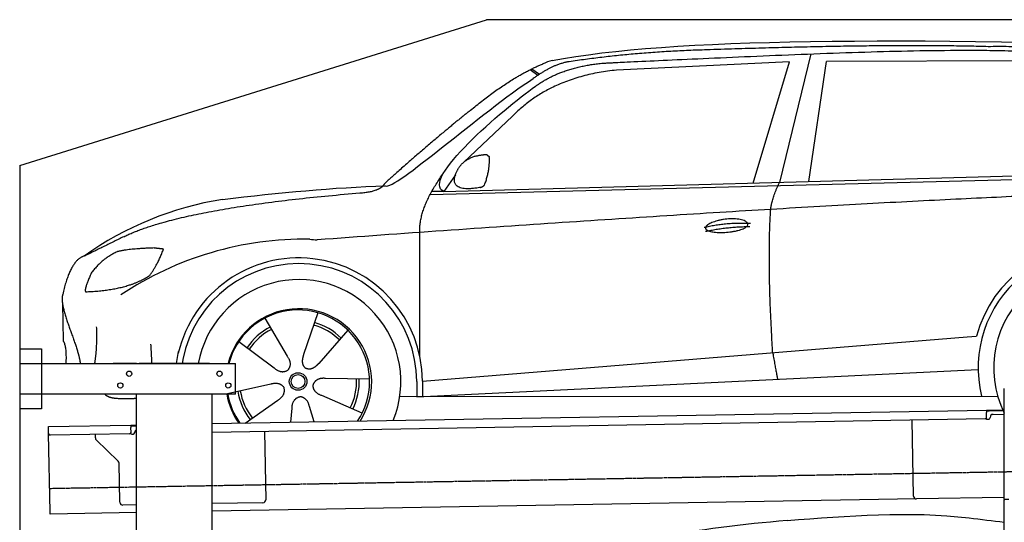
# Model space of a CAD drawing. Header units: millimetres. Extents: x 1073 to 6773, y 6241 to 11366.
# Tile 3 of 4: x 1073 to 4448, y 9644 to 11366. Entities that reach past the tile are written whole.
import ezdxf

# ---------------------------------------------------------------- set-up
doc = ezdxf.new("R2010")
doc.units = ezdxf.units.MM
doc.linetypes.add('GEN3', pattern=[6.25, 5, -1.25])
doc.layers.get('0').update_dxf_attribs({"lineweight": 25})
doc.layers.add('3', color=6, linetype='GEN3', lineweight=25)
doc.layers.add('Car', color=10, linetype='Continuous')

msp = doc.modelspace()

# ---------------------------------------------------------------- linework, layer by layer
for p, q in [((1072.8, 10865.9), (2672.8, 11365.9)), ((5822.8, 11365.9), (2672.8, 11365.9)), ((1072.8, 10865.9), (1072.8, 6415.9)), ((1072.8, 10238), (1147.8, 10238)), ((1147.8, 10238), (1147.8, 10033)), ((1072.8, 10188), (1812.8, 10188)), ((1472.8, 10188), (1392.8, 10188)), ((1472.8, 10188), (1482.8, 10188)), ((1722.8, 10188), (1482.8, 10188)), ((1722.8, 10188), (1732.8, 10188)), ((1732.8, 10188), (1812.8, 10188)), ((1812.8, 10083), (1812.8, 10188)), ((4447.6, 9722.5), (4447.6, 10102.5)), ((4447.6, 9722.5), (4447.6, 10102.5)), ((1812.8, 10083), (1072.8, 10083)), ((1472.8, 8708), (1472.8, 10083)), ((1732.8, 8027.8), (1732.8, 10083)), ((1147.8, 10033), (1072.8, 10033)), ((1732.8, 9982.1), (4386.1, 10028.4)), ((4386.1, 10028.4), (4396.1, 10028.6)), ((4386.1, 10028.4), (4386.2, 10020.4)), ((4396.2, 10024.6), (4386.2, 10024.4)), ((4396.1, 10028.6), (4445.9, 10029.4)), ((4447.6, 10025.5), (4396.2, 10024.6)), ((4381.6, 9998.3), (1732.8, 9952.1)), ((4136.2, 9734), (4131.7, 9993.9)), ((4386.5, 10003.4), (4386.2, 10020.4)), ((4389.1, 9997.4), (4394.1, 9997.5)), ((4399, 10002.6), (4399, 10003.6)), ((4408.8, 10013.8), (4447.6, 10014.5)), ((1171.6, 9972.3), (1454, 9977.2)), ((1171.7, 9964.3), (1171.6, 9972.3)), ((1172, 9947.3), (1171.7, 9964.3)), ((1454, 9977.2), (1464, 9977.4)), ((1454, 9977.2), (1454.2, 9969.2)), ((1464.1, 9973.4), (1454.1, 9973.2)), ((1454.5, 9952.2), (1454.2, 9969.2)), ((1464, 9977.4), (1472.8, 9977.5)), ((1472.8, 9973.5), (1464.1, 9973.4)), ((1176.7, 9680.3), (1172, 9947.3)), ((1449.6, 9947.1), (1177.1, 9942.4)), ((1332.3, 9933.2), (1332.1, 9945.1)), ((1410.8, 9853.4), (1335.3, 9926.2)), ((1457.1, 9946.3), (1462.1, 9946.3)), ((1467, 9951.4), (1467, 9952.4)), ((1912, 9955.2), (1916.1, 9721.2)), ((1416.1, 9712.5), (1413.8, 9846.3)), ((4146.4, 9724.2), (1732.8, 9682)), ((4447.6, 9729.4), (4146.4, 9724.2)), ((4447.6, 9722.5), (4447.6, 9719.5)), ((4463.6, 9722.5), (4447.6, 9722.5)), ((4447.6, 8097.5), (4447.6, 9719.5)), ((1472.8, 9703.5), (1426.3, 9702.7)), ((1906.2, 9711.1), (1732.8, 9708)), ((1176.8, 9672.3), (1176.7, 9680.3)), ((1472.8, 9677.5), (1176.8, 9672.3))]:
    msp.add_line(p, q)
for centre in [(1447.8, 10153), (1757.8, 10153), (1417.8, 10113), (1787.8, 10113)]:
    msp.add_circle(centre, 9)
for centre, radius, start, end in [((4381.5, 10003.3), 5, 271, 1), ((4389, 10002.4), 5, 214.2367, 271), ((4394, 10002.5), 5, 271, 1), ((4409, 10003.8), 10, 91, 181), ((1477, 9952.6), 10, 114.7874, 181), ((1177, 9947.4), 5, 181, 271), ((1342.3, 9933.4), 10, 181, 226), ((1449.5, 9952.1), 5, 271, 1), ((1457, 9951.3), 5, 214.2367, 271), ((1462, 9951.3), 5, 271, 1), ((1403.8, 9846.2), 10, 1, 46), ((1906.1, 9721.1), 10, 271, 1), ((4146.2, 9734.2), 10, 181, 271), ((1426.1, 9712.7), 10, 181, 271)]:
    msp.add_arc(centre, radius, start, end)
at = {"layer": '3'}
msp.add_line((1175.3, 9760.3), (6230.5, 9848.5), dxfattribs=at)
at = {"layer": 'Car'}
for p, q in [((3784.1, 11248.6), (3676.5, 10808.7)), ((3711.5, 11221), (3118.2, 11193.3)), ((3586.5, 10806.3), (3711.5, 11221)), ((3778.1, 10811.5), (3838, 11222.4)), ((4539.7, 11224.8), (3838, 11222.4)), ((2822.7, 11194.9), (2848.8, 11175.4)), ((2828.5, 11197.8), (2853.9, 11178.8)), ((2761.4, 11035.1), (2594.7, 10878.2)), ((2479.9, 10767.4), (5122.3, 10834.5)), ((2526.6, 10777.5), (5177.6, 10849.5)), ((2566.2, 10834.3), (2526.6, 10777.5)), ((2526.6, 10777.5), (2485.4, 10777.5)), ((2444.5, 10211.5), (2444.3, 10637.1)), ((1219.5, 10393.5), (1221.7, 10265.2)), ((2094.9, 10361.9), (2045.9, 10218.6)), ((1913, 10343.3), (1989.9, 10212.9)), ((2198, 10301.9), (2097.8, 10188.5)), ((1824.1, 10263.7), (1945.2, 10172.9)), ((2453.3, 10127.1), (4319.9, 10278.9)), ((4319.9, 10278.9), (4352.4, 10281.6)), ((1609.7, 10188), (1617.5, 10229.2)), ((1631.7, 10201.2), (1629.2, 10188)), ((2433.7, 10073.6), (4358.1, 10167)), ((2271.9, 10134.7), (2120.5, 10137)), ((2433.7, 10125.9), (2433.7, 10075.5)), ((2453.3, 10127.1), (2453.5, 10074.5)), ((1785.6, 10085), (1933.4, 10117.9)), ((1845.4, 9984), (1957.6, 10063)), ((2246.7, 10018.1), (2107.8, 10078.3)), ((2375.5, 10075.5), (4424.8, 10076.6)), ((2444.6, 10074.1), (2444.6, 10075.5)), ((2001.6, 9986.8), (2006.2, 10034.7)), ((2082.2, 9988.2), (2065.9, 10040.8))]:
    msp.add_line(p, q, dxfattribs=at)
for radius in [30.1, 23.6]:
    msp.add_circle((2027, 10126.5), radius, dxfattribs=at)
for centre, radius, start, end in [((2939.5, 11056.5), 174.5, 103.8736, 114.54), ((1944.5, 9641.8), 1122.3, 99.0395, 125.4377), ((2052.1, 9473.3), 1141.2, 89.2488, 123.6712), ((2091.5, 10729.2), 117.4, 257.9855, 270.1884), ((4761.1, 10173.7), 422.7, 4.6504, 165.2126), ((4761.1, 10173.7), 403.4, 0.0315, 193.9312), ((2029.2, 10125.7), 424.2, 0.1908, 166.7289), ((2029.2, 10125.7), 404.6, 0.0315, 169.2374), ((4761.1, 10173.7), 350, 337.6496, 206.4023), ((2029.2, 10125.7), 350, 337.7059, 169.7396), ((2029.2, 10125.7), 250, 327.3835, 165.5597), ((2027, 10126.5), 245, 326.365, 165.4518), ((2027, 10126.5), 209.6, 45.262, 74.3995), ((2027, 10126.5), 209.6, 117.262, 146.3995), ((2027, 10126.5), 200.6, 117.1152, 146.5463), ((2027, 10126.5), 200.6, 45.1152, 74.5463), ((2027, 10126.5), 200.6, 333.1152, 2.5463), ((2027, 10126.5), 209.6, 333.262, 2.3995), ((2027, 10126.5), 209.6, 189.262, 218.3995), ((2027, 10126.5), 200.6, 189.1152, 218.5463), ((2029.2, 10125.7), 250, 189.8244, 214.6165), ((2027, 10126.5), 245, 190.217, 215.635)]:
    msp.add_arc(centre, radius, start, end, dxfattribs=at)
for points, degree in [([(2897.7, 11226), (3308.3, 11304.7), (4068.6, 11305.5), (5241.9, 11273.4)], 3), ([(4391.8, 11273.5), (4043.2, 11283.6), (3427.6, 11262.5)], 2), ([(5168.4, 11221.1), (4866.3, 11275.7), (4391.8, 11273.5)], 2), ([(3427.6, 11262.5), (3184.9, 11255.9), (2956.3, 11222)], 2), ([(2617.9, 11055.6), (2753.1, 11168.2), (2867.1, 11215.3)], 2), ([(2956.3, 11222), (2901.2, 11214.2), (2833.1, 11164.4)], 2), ([(2840.2, 11137.8), (2931, 11203.4), (3067.6, 11216.7)], 2), ([(3118.2, 11193.3), (2893.6, 11170.3), (2761.4, 11035.1)], 2), ([(2326.4, 10796.7), (2354.1, 10778.4), (2657.6, 11050.7), (2833.1, 11164.4)], 3), ([(2526.6, 10777.5), (2442.6, 10815.4), (2730.1, 11059.4), (2840.2, 11137.8)], 3), ([(2617.9, 11055.6), (2538.4, 10993), (2438.3, 10906.8), (2311.8, 10798.2), (2317.8, 10796.4)], 4), ([(2632, 10898), (2660.6, 10904.6), (2673.5, 10903.7)], 2), ([(2673.5, 10903.7), (2679.7, 10897.8), (2682.2, 10897.7)], 2), ([(2574, 10852.1), (2589.7, 10882.9), (2632, 10898)], 2), ([(2666, 10799.4), (2685.9, 10852.9), (2682.2, 10897.7)], 2), ([(2444.3, 10637.1), (2439.7, 10720.6), (2525.5, 10840.2)], 2), ([(2652.7, 10791.3), (2531, 10769.3), (2574, 10852.1)], 2), ([(2652.7, 10791.3), (2658.6, 10793.2), (2666, 10799.4)], 2), ([(3647, 10716), (3649.3, 10747.1), (3676.5, 10808.7)], 2), ([(1429.2, 10622.4), (1631.1, 10721.9), (2239.1, 10772.5)], 2), ([(1768.2, 10750.2), (1963.9, 10773.4), (2148.7, 10791.4), (2326.4, 10796.7)], 3), ([(5398, 10783.6), (4521.2, 10788.7), (2091.9, 10611.8)], 2), ([(2239.1, 10772.5), (2294.1, 10775.9), (2317.5, 10795.4)], 2), ([(3653.8, 10224.7), (3634.7, 10537.7), (3647, 10716)], 2), ([(3418.4, 10654.6), (3493.5, 10672.8), (3577.1, 10668.5)], 2), ([(3423.7, 10640.9), (3497.5, 10656.8), (3575.4, 10657.4)], 2), ([(1429.2, 10622.4), (1296.7, 10557)], 1), ([(1406.5, 10570.8), (1353.4, 10546.1), (1318.1, 10497.7)], 2), ([(1533.2, 10583.9), (1447, 10581.3), (1406.5, 10570.8)], 2), ([(1518.5, 10490), (1545.4, 10526.2), (1565.9, 10580.1)], 2), ([(1565.9, 10580.1), (1548.1, 10581.7), (1533.2, 10583.9)], 2), ([(1296.7, 10557), (1246.8, 10545.8), (1220.5, 10425)], 2), ([(1318.1, 10497.7), (1298.4, 10454.2), (1296.7, 10436)], 2), ([(1298.1, 10433.8), (1442.5, 10438.6), (1518.5, 10490)], 2), ([(1296.7, 10436), (1300.1, 10435.9), (1298.1, 10433.8)], 2), ([(1220.5, 10425), (1206.5, 10387.9), (1253.7, 10287.5), (1274.9, 10230.2), (1280.6, 10188)], 4), ([(1330.3, 10188), (1339.1, 10240.9), (1336.5, 10314.1)], 2), ([(1221.7, 10265.2), (1233.3, 10251.5), (1231.2, 10188)], 2), ([(1526, 10188), (1525, 10218.1), (1522.6, 10254.8)], 2), ([(1989.9, 10212.9), (2008.4, 10186.8), (1992, 10165.6)], 2), ([(2045.9, 10218.6), (2041.6, 10206), (2037.9, 10191.9), (2042.5, 10178.2), (2053.4, 10171.8)], 4), ([(3653.8, 10224.7), (3665.1, 10160.1), (3670.6, 10133.6)], 2), ([(1945.2, 10172.9), (1969.1, 10151.6), (1992, 10165.6)], 2), ([(2097.8, 10188.5), (2088.9, 10178.5), (2078.5, 10168.3), (2064.3, 10165.5), (2053.4, 10171.8)], 4), ([(2120.5, 10137), (2088.7, 10140.2), (2078.3, 10115.4)], 2), ([(1933.4, 10117.9), (1963.9, 10127.4), (1979, 10105.3)], 2), ([(1957.6, 10063), (1985.2, 10079.1), (1979, 10105.3)], 2), ([(2107.8, 10078.3), (2077.6, 10088.6), (2078.3, 10115.4)], 2), ([(2006.2, 10034.7), (2006.6, 10066.7), (2032.4, 10074.3)], 2), ([(2065.9, 10040.8), (2059.1, 10072.1), (2032.4, 10074.3)], 2)]:
    msp.add_open_spline(points, degree=degree, dxfattribs=at)
for points, degree, knots in [([(3067.6, 11216.7), (3094.5, 11218.3), (3233.4, 11225.1), (4254, 11272.4), (4874.1, 11282.4), (5347.2, 11135.1), (5314.9, 10947.8)], 4, [0.0821318, 0.0821318, 0.0821318, 0.0821318, 0.0821318, 0.258851, 0.508851, 1, 1, 1, 1, 1]), ([(3423.5, 10651.6), (3422.5, 10659.8), (3443.2, 10676.5), (3525.5, 10698.1), (3619.1, 10666.6), (3533.3, 10633.5), (3448.6, 10632.7), (3424.5, 10643.4), (3423.5, 10651.6)], 5, [0, 0, 0, 0, 0, 0, 0.300106, 0.500106, 0.700106, 1, 1, 1, 1, 1, 1]), ([(1472.8, 10067.9), (1449.5, 10067.2), (1410.4, 10065), (1381.3, 10069.1), (1367.3, 10078.9), (1365.5, 10083)], 4, [0.0956337, 0.0956337, 0.0956337, 0.0956337, 0.0956337, 0.5978658, 0.8437477, 0.8437477, 0.8437477, 0.8437477, 0.8437477]), ([(3703, 9650.2), (3912.4, 9666.8), (4121.7, 9683.4), (4327.3, 9659), (4327.3, 9659), (4327.3, 9659), (4327.3, 9659), (4367.4, 9654.3), (4407.5, 9649.6), (4447.6, 9644.8)], 3, [0, 0, 0, 0, 624.232553, 624.232553, 624.232553, 624.233186, 624.233186, 624.233186, 745.920625, 745.920625, 745.920625, 745.920625])]:
    msp.add_open_spline(points, degree=degree, knots=knots, dxfattribs=at)
msp.add_spline([(3703, 9650.2), (3254.5, 9586.1), (2786.5, 9385.6), (2389.9, 9077)], degree=3, dxfattribs=at)

doc.saveas('drawing.dxf')
